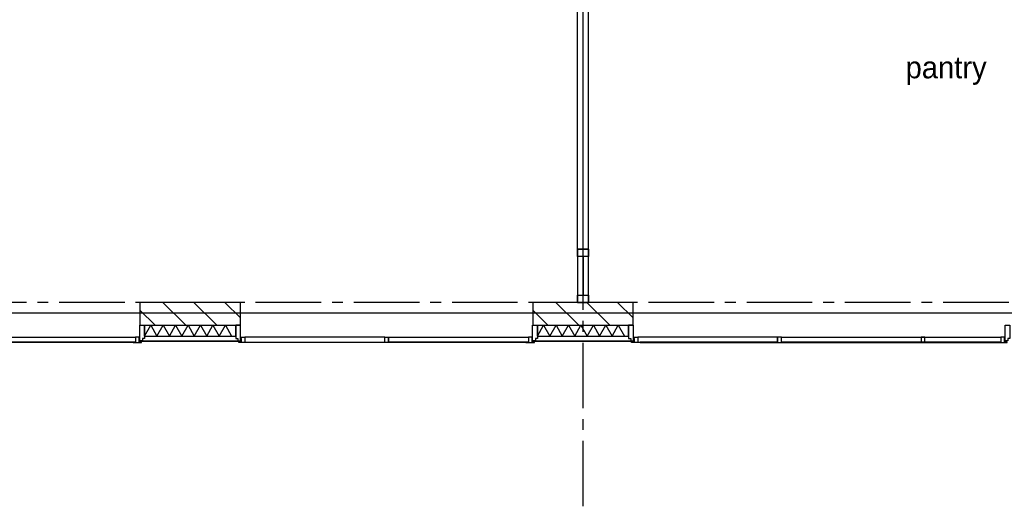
# Model space of a CAD drawing. Extents: x -66955 to 52345, y -20450 to 69550.
# Tile 71 of 132: x -17692 to -8670, y -1420 to 3042. Entities that reach past the tile are written whole.
import ezdxf
from ezdxf.enums import TextEntityAlignment as Align

# ---------------------------------------------------------------- set-up
doc = ezdxf.new("R2010")
doc.units = 0
doc.header["$MEASUREMENT"] = 0
doc.linetypes.add('LEEG', pattern=[1, -1])
for name, color, linetype in [('-01-', 7, 'CONTINUOUS'), ('-22-', 7, 'CONTINUOUS'), ('-32-', 7, 'CONTINUOUS'), ('STRAMIEN--E7-', 7, 'CONTINUOUS'), ('VERD1$--21-', 7, 'CONTINUOUS'), ('VERD1$--22-', 7, 'CONTINUOUS'), ('VERD1$--31-', 7, 'CONTINUOUS')]:
    doc.layers.add(name, color=color, linetype=linetype)
doc.styles.add('txt', font='TXT', dxfattribs={"height": 0.2})

# ---------------------------------------------------------------- blocks, each defined once
blk = doc.blocks.new('*O80')
at = {"layer": '-22-', "color": 7, "linetype": 'CONTINUOUS'}
blk.add_line((0, 37), (0, -316.5), dxfattribs=at)
blk.add_lwpolyline([(-50, -383.5), (50, -383.5), (50, 104), (-50, 104)], close=True, dxfattribs=at)
at = {"layer": '-32-', "color": 7, "linetype": 'CONTINUOUS'}
for points in [[(50, 37), (-50, 37), (-50, 104), (50, 104)], [(50, -383.5), (-50, -383.5), (-50, -316.5), (50, -316.5)]]:
    blk.add_lwpolyline(points, close=True, dxfattribs=at)
blk = doc.blocks.new('*O81')
at = {"layer": '-22-', "color": 7, "linetype": 'CONTINUOUS'}
blk.add_line((0, 37), (0, -316.5), dxfattribs=at)
blk.add_lwpolyline([(-50, -383.5), (50, -383.5), (50, 104), (-50, 104)], close=True, dxfattribs=at)
at = {"layer": '-32-', "color": 7, "linetype": 'CONTINUOUS'}
for points in [[(50, 37), (-50, 37), (-50, 104), (50, 104)], [(50, -383.5), (-50, -383.5), (-50, -316.5), (50, -316.5)]]:
    blk.add_lwpolyline(points, close=True, dxfattribs=at)
blk = doc.blocks.new('*O79')
at = {"layer": '-22-', "color": 7, "linetype": 'CONTINUOUS'}
for p, q in [((-50, -3050), (-50, 3050)), ((50, 3050), (-50, 3050)), ((50, -3050), (50, 3050)), ((50, -3050), (-50, -3050))]:
    blk.add_line(p, q, dxfattribs=at)
at = {"layer": '-22-', "color": 7, "linetype": 'LEEG'}
blk.add_line((0, -3050), (0, 3050), dxfattribs=at)
at = {"layer": '-22-', "color": 7, "linetype": 'CONTINUOUS'}
for name, p in [('*O81', (0, 3433.5)), ('*O80', (0, -3154))]:
    blk.add_blockref(name, p, dxfattribs=at)
blk = doc.blocks.new('*O156')
at = {"layer": 'VERD1$--31-', "color": 7, "linetype": 'CONTINUOUS'}
for points in [[(-1382, -53.5), (-1363, -53.5), (-1363, -75.5), (-1338, -75.5), (-1338, 66.5), (-1382, 66.5)], [(1382, -53.5), (1363, -53.5), (1363, -75.5), (1338, -75.5), (1338, 66.5), (1382, 66.5)], [(-1277, -92.5), (-1355, -92.5), (-1355, -87.5), (-1333, -87.5), (-1333, -42.5), (-1299, -42.5), (-1299, -87.5), (-1277, -87.5)], [(-1333, -83.5), (-1338, -83.5), (-1338, -53.5), (-1333, -53.5)], [(-1299, -42.5), (-1299, -87.5), (-17, -87.5), (-17, -42.5)], [(-39, -87.5), (-39, -92.5), (-1277, -92.5), (-1277, -87.5)], [(39, -92.5), (-39, -92.5), (-39, -87.5), (-17, -87.5), (-17, -42.5), (17, -42.5), (17, -87.5), (39, -87.5)], [(17, -87.5), (17, -42.5), (1299, -42.5), (1299, -87.5)], [(1277, -87.5), (1277, -92.5), (39, -92.5), (39, -87.5)], [(1277, -92.5), (1355, -92.5), (1355, -87.5), (1333, -87.5), (1333, -42.5), (1299, -42.5), (1299, -87.5), (1277, -87.5)], [(1333, -83.5), (1338, -83.5), (1338, -53.5), (1333, -53.5)]]:
    blk.add_lwpolyline(points, close=True, dxfattribs=at)
blk = doc.blocks.new('MERKMF')
at = {"layer": 'VERD1$--31-', "color": 7, "linetype": 'CONTINUOUS'}
blk.add_blockref('*O156', (-1382, -66.5), dxfattribs=at)
blk = doc.blocks.new('*O158')
at = {"layer": 'VERD1$--31-', "color": 7, "linetype": 'CONTINUOUS'}
for points in [[(-1746.26, -53.5), (-1727.26, -53.5), (-1727.26, -75.5), (-1702.26, -75.5), (-1702.26, 66.5), (-1746.26, 66.5)], [(1747.79, -53.5), (1728.79, -53.5), (1728.79, -75.5), (1703.79, -75.5), (1703.79, 66.5), (1747.79, 66.5)], [(-1641.26, -92.5), (-1719.26, -92.5), (-1719.26, -87.5), (-1697.26, -87.5), (-1697.26, -42.5), (-1663.26, -42.5), (-1663.26, -87.5), (-1641.26, -87.5)], [(-1697.26, -83.5), (-1702.26, -83.5), (-1702.26, -53.5), (-1697.26, -53.5)], [(-381.26, -87.5), (-381.26, -42.5), (-1663.26, -42.5), (-1663.26, -87.5)], [(-1641.26, -87.5), (-1641.26, -92.5), (-403.26, -92.5), (-403.26, -87.5)], [(-403.26, -92.5), (-325.26, -92.5), (-325.26, -87.5), (-347.26, -87.5), (-347.26, -42.5), (-381.26, -42.5), (-381.26, -87.5), (-403.26, -87.5)], [(1664.79, -42.5), (1664.79, -87.5), (-347.26, -87.5), (-347.26, -42.5)], [(-325.26, -87.5), (-325.26, -92.5), (911.94, -92.5), (911.94, -87.5)], [(911.94, -92.5), (989.94, -92.5), (989.94, -87.5), (967.94, -87.5), (967.94, -42.5), (933.94, -42.5), (933.94, -87.5), (911.94, -87.5)], [(989.94, -87.5), (989.94, -92.5), (1642.79, -92.5), (1642.79, -87.5)], [(1642.79, -92.5), (1720.79, -92.5), (1720.79, -87.5), (1698.79, -87.5), (1698.79, -42.5), (1664.79, -42.5), (1664.79, -87.5), (1642.79, -87.5)], [(1698.79, -83.5), (1703.79, -83.5), (1703.79, -53.5), (1698.79, -53.5)]]:
    blk.add_lwpolyline(points, close=True, dxfattribs=at)
blk = doc.blocks.new('MRKNFS')
at = {"layer": 'VERD1$--31-', "color": 7, "linetype": 'CONTINUOUS'}
blk.add_blockref('*O158', (1746.26, -66.5), dxfattribs=at)
blk = doc.blocks.new('*O190')
at = {"layer": 'VERD1$--31-', "color": 7, "linetype": 'CONTINUOUS'}
for points in [[(-1382, -53.5), (-1363, -53.5), (-1363, -75.5), (-1338, -75.5), (-1338, 66.5), (-1382, 66.5)], [(1382, -53.5), (1363, -53.5), (1363, -75.5), (1338, -75.5), (1338, 66.5), (1382, 66.5)], [(-1277, -92.5), (-1355, -92.5), (-1355, -87.5), (-1333, -87.5), (-1333, -42.5), (-1299, -42.5), (-1299, -87.5), (-1277, -87.5)], [(-1333, -83.5), (-1338, -83.5), (-1338, -53.5), (-1333, -53.5)], [(-1299, -42.5), (-1299, -87.5), (-17, -87.5), (-17, -42.5)], [(-39, -87.5), (-39, -92.5), (-1277, -92.5), (-1277, -87.5)], [(39, -92.5), (-39, -92.5), (-39, -87.5), (-17, -87.5), (-17, -42.5), (17, -42.5), (17, -87.5), (39, -87.5)], [(17, -87.5), (17, -42.5), (1299, -42.5), (1299, -87.5)], [(1277, -87.5), (1277, -92.5), (39, -92.5), (39, -87.5)], [(1277, -92.5), (1355, -92.5), (1355, -87.5), (1333, -87.5), (1333, -42.5), (1299, -42.5), (1299, -87.5), (1277, -87.5)], [(1333, -83.5), (1338, -83.5), (1338, -53.5), (1333, -53.5)]]:
    blk.add_lwpolyline(points, close=True, dxfattribs=at)
blk = doc.blocks.new('MRKMFS')
at = {"layer": 'VERD1$--31-', "color": 7, "linetype": 'CONTINUOUS'}
blk.add_blockref('*O190', (1382, -66.5), dxfattribs=at)

msp = doc.modelspace()

# ---------------------------------------------------------------- linework, layer by layer
at = {"layer": 'STRAMIEN--E7-', "color": 1, "linetype": 'CONTINUOUS'}
for p, q in [((-12530, 2880), (-12530, 2980)), ((-12530, 2480), (-12530, 2780)), ((-12530, 2180), (-12530, 2480)), ((-12530, 1980), (-12530, 2080)), ((-12530, 1580), (-12530, 1880)), ((-12530, 1280), (-12530, 1580)), ((-12530, 1080), (-12530, 1180)), ((-12530, 680), (-12530, 980)), ((-12530, 380), (-12530, 680)), ((-17630, 450), (-17930, 450)), ((-17430, 450), (-17530, 450)), ((-17030, 450), (-17330, 450)), ((-16730, 450), (-17030, 450)), ((-16530, 450), (-16630, 450)), ((-16130, 450), (-16430, 450)), ((-15830, 450), (-16130, 450)), ((-15630, 450), (-15730, 450)), ((-15230, 450), (-15530, 450)), ((-14930, 450), (-15230, 450)), ((-14730, 450), (-14830, 450)), ((-14330, 450), (-14630, 450)), ((-14030, 450), (-14330, 450)), ((-13830, 450), (-13930, 450)), ((-13430, 450), (-13730, 450)), ((-13130, 450), (-13430, 450)), ((-12930, 450), (-13030, 450)), ((-12530, 450), (-12830, 450)), ((-12230, 450), (-12530, 450)), ((-12030, 450), (-12130, 450)), ((-11630, 450), (-11930, 450)), ((-11330, 450), (-11630, 450)), ((-11130, 450), (-11230, 450)), ((-10730, 450), (-11030, 450)), ((-10430, 450), (-10730, 450)), ((-10230, 450), (-10330, 450)), ((-9830, 450), (-10130, 450)), ((-9530, 450), (-9830, 450)), ((-9330, 450), (-9430, 450)), ((-8930, 450), (-9230, 450)), ((-8630, 450), (-8930, 450)), ((-12530, 180), (-12530, 280)), ((-12530, -220), (-12530, 80)), ((-12530, -520), (-12530, -220)), ((-12530, -720), (-12530, -620)), ((-12530, -1120), (-12530, -820)), ((-12530, -1420), (-12530, -1120))]:
    msp.add_line(p, q, dxfattribs=at)
at = {"layer": 'VERD1$--21-', "color": 7, "linetype": 'CONTINUOUS'}
for p, q in [((-16590, 378.31), (-16451.69, 240)), ((-16378.84, 450), (-16168.84, 240)), ((-16096, 450), (-15886, 240)), ((-15813.16, 450), (-15670, 306.84)), ((-12990, 378.31), (-12851.69, 240)), ((-12778.84, 450), (-12568.84, 240)), ((-12496, 450), (-12286, 240)), ((-12213.16, 450), (-12070, 306.84))]:
    msp.add_line(p, q, dxfattribs=at)
for points in [[(-15670, 450), (-16590, 450), (-16590, 240), (-15670, 240)], [(-12070, 450), (-12990, 450), (-12990, 240), (-12070, 240)]]:
    msp.add_lwpolyline(points, close=True, dxfattribs=at)
at = {"layer": 'VERD1$--22-', "color": 7, "linetype": 'CONTINUOUS'}
for p, q in [((-7780, 350), (-45208, 350)), ((-16548.05, 240), (-15712.05, 240)), ((-16548.05, 140), (-16548.05, 240)), ((-15712.05, 140), (-15712.05, 240)), ((-12948.05, 240), (-12112.05, 240)), ((-12948.05, 140), (-12948.05, 240)), ((-12112.05, 140), (-12112.05, 240)), ((-16548.05, 140), (-15712.05, 140)), ((-12948.05, 140), (-12112.05, 140))]:
    msp.add_line(p, q, dxfattribs=at)
for points in [[(-16548.05, 140), (-16491.05, 240), (-16434.05, 140)], [(-16434.05, 140), (-16377.05, 240), (-16320.05, 140)], [(-16320.05, 140), (-16263.05, 240), (-16206.05, 140)], [(-16206.05, 140), (-16149.05, 240), (-16092.05, 140)], [(-16092.05, 140), (-16035.05, 240), (-15978.05, 140)], [(-15978.05, 140), (-15921.05, 240), (-15864.05, 140)], [(-15864.05, 140), (-15807.05, 240), (-15750.05, 140)], [(-12948.05, 140), (-12891.05, 240), (-12834.05, 140)], [(-12834.05, 140), (-12777.05, 240), (-12720.05, 140)], [(-12720.05, 140), (-12663.05, 240), (-12606.05, 140)], [(-12606.05, 140), (-12549.05, 240), (-12492.05, 140)], [(-12492.05, 140), (-12435.05, 240), (-12378.05, 140)], [(-12378.05, 140), (-12321.05, 240), (-12264.05, 140)], [(-12264.05, 140), (-12207.05, 240), (-12150.05, 140)]]:
    msp.add_lwpolyline(points, dxfattribs=at)
at = {"layer": 'VERD1$--31-', "color": 7, "linetype": 'CONTINUOUS'}
for points in [[(-15668, 98), (-15668, 90), (-16592, 90), (-16592, 98)], [(-12068, 98), (-12068, 90), (-12992, 90), (-12992, 98)]]:
    msp.add_lwpolyline(points, close=True, dxfattribs=at)

# ---------------------------------------------------------------- block references
at = {"layer": '-22-', "color": 7, "linetype": 'CONTINUOUS'}
msp.add_blockref('*O79', (-12530, 3987.5, -1.46), dxfattribs=at)
at = {"layer": 'VERD1$--31-', "color": 7, "linetype": 'CONTINUOUS'}
for name, p in [('MERKMF', (-16548, 240)), ('MRKMFS', (-15712.05, 240)), ('MRKNFS', (-12112.05, 240))]:
    msp.add_blockref(name, p, dxfattribs=at)

# ---------------------------------------------------------------- texts
at = {"layer": '-01-', "color": 7, "linetype": 'CONTINUOUS', "style": 'txt'}
msp.add_text('pantry', height=200, dxfattribs=at).set_placement((-9203.07, 2573.96), align=Align.MIDDLE)

doc.saveas('drawing.dxf')
